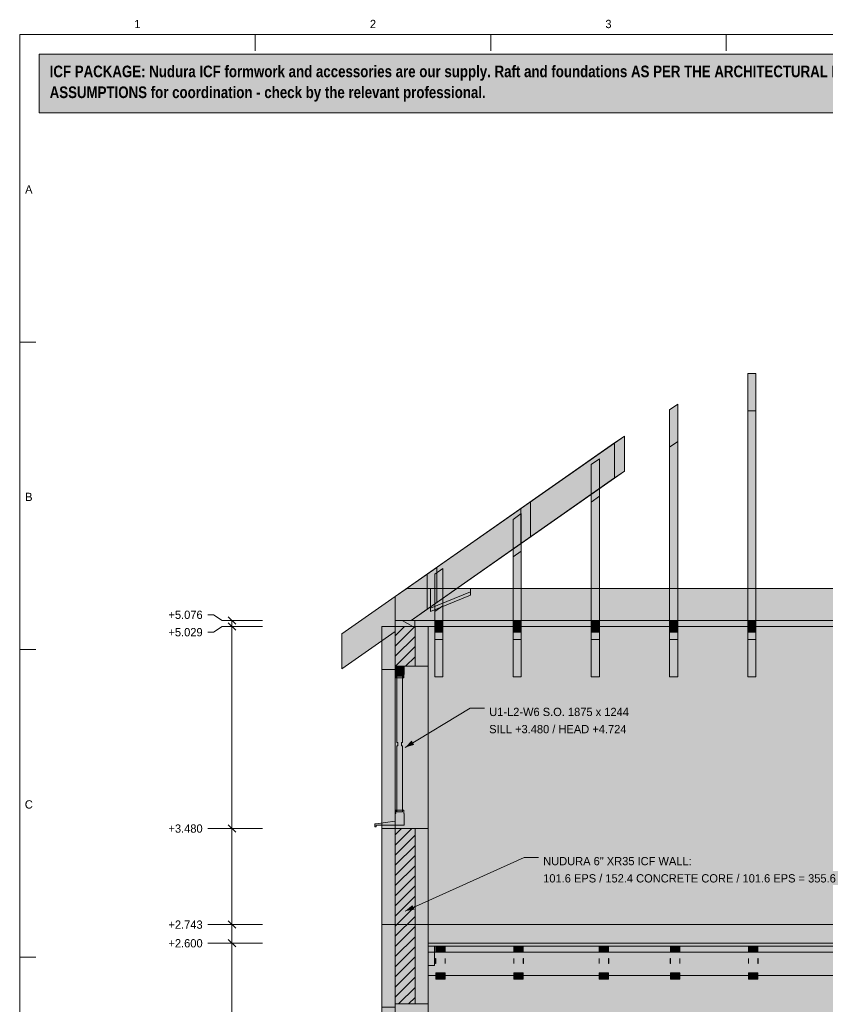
# Model space of a CAD drawing. Header units: millimetres. Extents: x 17 to 413, y 4 to 292.
# Tile 3 of 9: x 20 to 144, y 141 to 292. Entities that reach past the tile are written whole.
import ezdxf
from ezdxf.enums import TextEntityAlignment as Align

# ---------------------------------------------------------------- set-up
doc = ezdxf.new("R2010")
doc.units = ezdxf.units.MM
for name, color, linetype in [('FILL-C_BDBDBF', 7, 'Continuous'), ('FILL-C_CCB294', 7, 'Continuous'), ('FILL-EPS', 7, 'Continuous'), ('FILL-INK', 7, 'Continuous'), ('FILL-STEEL_GREY', 7, 'Continuous'), ('FILL-TIMBER', 7, 'Continuous'), ('FILL-WHITE', 7, 'Continuous'), ('LINE-CORE', 7, 'Continuous'), ('LINE-INK', 7, 'Continuous'), ('LINE-RED', 7, 'Continuous'), ('LINE-STEEL_GREY', 7, 'Continuous'), ('LINE-TIMBER_DK', 7, 'Continuous'), ('TEXT-INK', 7, 'Continuous'), ('TEXT-STEEL_GREY', 7, 'Continuous')]:
    doc.layers.add(name, color=color, linetype=linetype)
doc.styles.add('OpenSansCondensed-Bold', font='OpenSansCondensed-Bold.ttf')

msp = doc.modelspace()

# ---------------------------------------------------------------- hatches: boundary and pattern name
at = {"layer": 'FILL-C_BDBDBF', "true_color": 0xbdbdbf}
h = msp.add_hatch(color=9, dxfattribs=at)
h.dxf.hatch_style = 1
h.paths.add_polyline_path([(80.64, 193.12), (80.12, 193.12), (77.59, 193.12), (77.59, 199.2), (80.64, 199.2)])
h = msp.add_hatch(color=9, dxfattribs=at)
h.dxf.hatch_style = 1
h.paths.add_polyline_path([(80.64, 168.22), (80.64, 141.3), (80.12, 141.3), (77.59, 141.3), (77.59, 168.22), (80.09, 168.22)])
at = {"layer": 'FILL-C_CCB294', "true_color": 0xccb294}
h = msp.add_hatch(color=253, dxfattribs=at)
h.dxf.hatch_style = 1
h.paths.add_polyline_path([(77.59, 199.2), (77.59, 199.45), (77.59, 200.14), (79.8, 200.14), (80.59, 200.14), (80.59, 199.89), (80.59, 199.2), (78.39, 199.2)])
h = msp.add_hatch(color=253, dxfattribs=at)
h.dxf.hatch_style = 1
h.paths.add_polyline_path([(77.59, 199.2), (77.59, 199.45), (77.59, 200.14), (79.8, 200.14), (80.59, 200.14), (80.59, 199.89), (80.59, 199.2), (78.39, 199.2)])
at = {"layer": 'FILL-EPS', "true_color": 0xccffff}
h = msp.add_hatch(color=7, dxfattribs=at)
h.dxf.hatch_style = 1
h.paths.add_polyline_path([(75.56, 193.57), (75.56, 199.2), (77.59, 199.2), (77.59, 193.12), (77.57, 193.12), (77.57, 192.86), (77.57, 192.62), (76.57, 192.62), (75.56, 192.62)])
h = msp.add_hatch(color=7, dxfattribs=at)
h.dxf.hatch_style = 1
h.paths.add_polyline_path([(80.64, 193.12), (80.64, 199.2), (80.91, 199.2), (82.67, 199.2), (82.67, 197.5), (82.67, 197.16), (82.67, 196.75), (82.67, 196.25), (82.67, 195.23), (82.67, 193.12)])
h = msp.add_hatch(color=7, dxfattribs=at)
h.dxf.hatch_style = 1
h.paths.add_polyline_path([(77.57, 141.3), (77.57, 141.05), (77.57, 140.8), (76.57, 140.8), (75.56, 140.8), (75.56, 142.64), (75.56, 153.48), (75.56, 157.63), (75.56, 168.22), (76.57, 168.22), (77.57, 168.22), (77.59, 168.22), (77.59, 141.3)])
h = msp.add_hatch(color=7, dxfattribs=at)
h.dxf.hatch_style = 1
h.paths.add_polyline_path([(82.67, 149.36), (82.67, 148.58), (82.67, 147.57), (82.67, 145.53), (82.67, 141.3), (80.64, 141.3), (80.64, 168.22), (82.67, 168.22), (82.67, 166.03), (82.67, 153.48), (82.67, 150.06)])
at = {"layer": 'FILL-INK', "true_color": 0x1a1a1f}
h = msp.add_hatch(color=250, dxfattribs=at)
h.dxf.hatch_style = 1
h.paths.add_polyline_path([(79.12, 180.66), (80.12, 181.71), (80.51, 181.06)])
h = msp.add_hatch(color=250, dxfattribs=at)
h.dxf.hatch_style = 1
h.paths.add_polyline_path([(79.12, 155.56), (80.24, 156.48), (80.55, 155.78)])
at = {"layer": 'FILL-INK', "true_color": 0x1a1a1a}
h = msp.add_hatch(color=250, dxfattribs=at)
h.dxf.hatch_style = 1
h.paths.add_polyline_path([(83.81, 147.53), (83.8, 147.53), (83.79, 147.53), (83.79, 147.85), (83.79, 148.26), (83.8, 148.26), (83.81, 148.26), (83.81, 147.85)])
h = msp.add_hatch(color=250, dxfattribs=at)
h.dxf.hatch_style = 1
h.paths.add_polyline_path([(85.28, 147.53), (85.27, 147.53), (85.25, 147.53), (85.25, 147.85), (85.25, 148.26), (85.27, 148.26), (85.28, 148.26), (85.28, 147.85)])
h = msp.add_hatch(color=250, dxfattribs=at)
h.dxf.hatch_style = 1
h.paths.add_polyline_path([(95.81, 147.53), (95.8, 147.53), (95.79, 147.53), (95.79, 147.85), (95.79, 148.26), (95.8, 148.26), (95.81, 148.26), (95.81, 147.85)])
h = msp.add_hatch(color=250, dxfattribs=at)
h.dxf.hatch_style = 1
h.paths.add_polyline_path([(97.28, 147.85), (97.28, 147.53), (97.27, 147.53), (97.25, 147.53), (97.25, 147.85), (97.25, 148.26), (97.27, 148.26), (97.28, 148.26)])
h = msp.add_hatch(color=250, dxfattribs=at)
h.dxf.hatch_style = 1
h.paths.add_polyline_path([(108.89, 147.53), (108.88, 147.53), (108.87, 147.53), (108.87, 147.85), (108.87, 148.26), (108.88, 148.26), (108.89, 148.26), (108.89, 147.85)])
h = msp.add_hatch(color=250, dxfattribs=at)
h.dxf.hatch_style = 1
h.paths.add_polyline_path([(110.36, 147.53), (110.34, 147.53), (110.33, 147.53), (110.33, 147.85), (110.33, 148.26), (110.35, 148.26), (110.36, 148.26), (110.36, 147.85)])
h = msp.add_hatch(color=250, dxfattribs=at)
h.dxf.hatch_style = 1
h.paths.add_polyline_path([(119.81, 147.53), (119.8, 147.53), (119.79, 147.53), (119.79, 147.85), (119.79, 148.26), (119.8, 148.26), (119.81, 148.26), (119.81, 147.85)])
h = msp.add_hatch(color=250, dxfattribs=at)
h.dxf.hatch_style = 1
h.paths.add_polyline_path([(121.28, 147.53), (121.27, 147.53), (121.25, 147.53), (121.25, 147.85), (121.25, 148.26), (121.27, 148.26), (121.28, 148.26), (121.28, 147.85)])
h = msp.add_hatch(color=250, dxfattribs=at)
h.dxf.hatch_style = 1
h.paths.add_polyline_path([(131.81, 147.53), (131.8, 147.53), (131.79, 147.53), (131.79, 147.85), (131.79, 148.26), (131.8, 148.26), (131.81, 148.26), (131.81, 147.85)])
h = msp.add_hatch(color=250, dxfattribs=at)
h.dxf.hatch_style = 1
h.paths.add_polyline_path([(133.28, 147.53), (133.27, 147.53), (133.25, 147.53), (133.25, 147.85), (133.25, 148.26), (133.27, 148.26), (133.28, 148.26), (133.28, 147.85)])
at = {"layer": 'FILL-STEEL_GREY', "true_color": 0x737378}
h = msp.add_hatch(color=8, dxfattribs=at)
h.dxf.hatch_style = 1
h.paths.add_polyline_path([(82.67, 150.6), (82.67, 150.62), (85.2, 150.62), (130.67, 150.62), (133.2, 150.62), (178.67, 150.62), (181.2, 150.62), (226.67, 150.62), (226.85, 150.62), (229.93, 150.62), (229.93, 150.2), (229.93, 150.18), (229.76, 150.18), (226.67, 150.18), (224.15, 150.18), (178.67, 150.18), (176.15, 150.18), (130.67, 150.18), (128.15, 150.18), (82.67, 150.18)])
at = {"layer": 'FILL-TIMBER', "true_color": 0xedd6a8}
h = msp.add_hatch(color=41, dxfattribs=at)
h.dxf.hatch_style = 1
h.paths.add_polyline_path([(132.93, 238.02), (132.93, 232.85), (132.93, 232.28), (131.77, 232.28), (131.67, 232.28), (131.67, 232.42), (131.67, 232.72), (131.67, 238.02), (132.81, 238.02)])
h = msp.add_hatch(color=41, dxfattribs=at)
h.dxf.hatch_style = 1
h.paths.add_polyline_path([(78.74, 191.58), (78.66, 191.58), (78.58, 191.58), (78.3, 191.58), (78.02, 191.58), (77.94, 191.58), (77.86, 191.58), (77.86, 191.32), (77.68, 191.32), (77.68, 191.57), (77.68, 191.82), (77.6, 191.82), (77.6, 192.42), (77.6, 193.02), (78.3, 193.02), (79, 193.02), (79, 192.42), (79, 191.82), (78.92, 191.82), (78.92, 191.57), (78.92, 191.32), (78.74, 191.32)])
h = msp.add_hatch(color=41, dxfattribs=at)
h.dxf.hatch_style = 1
h.paths.add_polyline_path([(77.86, 180.55), (77.86, 180.92), (77.94, 180.92), (78.02, 180.92), (78.02, 181.14), (78.02, 181.17), (78.02, 181.42), (77.94, 181.42), (77.86, 181.42), (77.86, 191.32), (78.02, 191.32), (78.3, 191.32), (78.58, 191.32), (78.74, 191.32), (78.74, 181.79), (78.74, 181.42), (78.66, 181.42), (78.58, 181.42), (78.58, 181.2), (78.58, 181.17), (78.58, 180.92), (78.66, 180.92), (78.74, 180.92), (78.74, 171.02), (78.58, 171.02), (78.3, 171.02), (78.02, 171.02), (77.86, 171.02)])
h = msp.add_hatch(color=41, dxfattribs=at)
h.dxf.hatch_style = 1
h.paths.add_polyline_path([(74.6, 168.48), (74.5, 168.48), (74.5, 168.72), (74.5, 168.96), (74.56, 168.96), (74.62, 168.96), (76.11, 169.14), (77.6, 169.32), (77.6, 169.92), (77.6, 170.52), (77.68, 170.52), (77.68, 170.77), (77.68, 171.02), (77.86, 171.02), (77.86, 170.76), (77.93, 170.76), (78.02, 170.76), (78.3, 170.76), (78.58, 170.76), (78.65, 170.76), (78.74, 170.76), (78.74, 171.02), (78.92, 171.02), (78.92, 170.77), (78.92, 170.52), (79, 170.52), (79, 169.92), (79, 169.32), (79, 169.02), (79, 168.72), (76.85, 168.72), (74.7, 168.72), (74.7, 168.6), (74.7, 168.48)])
h = msp.add_hatch(color=41, dxfattribs=at)
h.dxf.hatch_style = 1
h.paths.add_polyline_path([(83.61, 150.18), (83.61, 149.45), (83.61, 147.18), (82.9, 147.18), (82.67, 147.18), (82.67, 147.91), (82.67, 150.18), (83.38, 150.18)])
h = msp.add_hatch(color=41, dxfattribs=at)
h.dxf.hatch_style = 1
h.paths.add_polyline_path([(85.25, 150.18), (85.25, 149.85), (85.25, 149.24), (84.32, 149.24), (83.81, 149.24), (83.81, 149.57), (83.81, 150.18), (84.75, 150.18)])
h = msp.add_hatch(color=41, dxfattribs=at)
h.dxf.hatch_style = 1
h.paths.add_polyline_path([(97.25, 150.18), (97.25, 149.85), (97.25, 149.24), (96.32, 149.24), (95.81, 149.24), (95.81, 149.57), (95.81, 150.18), (96.75, 150.18)])
h = msp.add_hatch(color=41, dxfattribs=at)
h.dxf.hatch_style = 1
h.paths.add_polyline_path([(110.33, 150.18), (110.33, 149.85), (110.33, 149.24), (109.4, 149.24), (108.89, 149.24), (108.89, 149.57), (108.89, 150.18), (109.83, 150.18)])
h = msp.add_hatch(color=41, dxfattribs=at)
h.dxf.hatch_style = 1
h.paths.add_polyline_path([(121.25, 150.18), (121.25, 149.85), (121.25, 149.24), (120.32, 149.24), (119.81, 149.24), (119.81, 149.57), (119.81, 150.18), (120.75, 150.18)])
h = msp.add_hatch(color=41, dxfattribs=at)
h.dxf.hatch_style = 1
h.paths.add_polyline_path([(133.25, 150.18), (133.25, 149.85), (133.25, 149.24), (132.32, 149.24), (131.81, 149.24), (131.81, 149.57), (131.81, 150.18), (132.75, 150.18)])
h = msp.add_hatch(color=41, dxfattribs=at)
h.dxf.hatch_style = 1
h.paths.add_polyline_path([(84.76, 146.06), (85.25, 146.06), (85.25, 145.74), (85.25, 145.12), (84.31, 145.12), (83.81, 145.12), (83.81, 145.44), (83.81, 146.06)])
h = msp.add_hatch(color=41, dxfattribs=at)
h.dxf.hatch_style = 1
h.paths.add_polyline_path([(97.25, 146.06), (97.25, 145.74), (97.25, 145.12), (96.31, 145.12), (95.81, 145.12), (95.81, 145.44), (95.81, 146.06), (96.76, 146.06)])
h = msp.add_hatch(color=41, dxfattribs=at)
h.dxf.hatch_style = 1
h.paths.add_polyline_path([(110.33, 146.06), (110.33, 145.74), (110.33, 145.12), (109.39, 145.12), (108.89, 145.12), (108.89, 145.44), (108.89, 146.06), (109.84, 146.06)])
h = msp.add_hatch(color=41, dxfattribs=at)
h.dxf.hatch_style = 1
h.paths.add_polyline_path([(121.25, 146.06), (121.25, 145.74), (121.25, 145.12), (120.31, 145.12), (119.81, 145.12), (119.81, 145.44), (119.81, 146.06), (120.76, 146.06)])
h = msp.add_hatch(color=41, dxfattribs=at)
h.dxf.hatch_style = 1
h.paths.add_polyline_path([(133.25, 146.06), (133.25, 145.74), (133.25, 145.12), (132.31, 145.12), (131.81, 145.12), (131.81, 145.44), (131.81, 146.06), (132.76, 146.06)])
at = {"layer": 'FILL-WHITE', "true_color": 0xfff5f0}
h = msp.add_hatch(color=7, dxfattribs=at)
h.dxf.hatch_style = 1
h.paths.add_polyline_path([(23, 278), (307, 278), (307, 287), (23, 287)])
at = {"layer": 'FILL-WHITE', "true_color": 0xffffff}
h = msp.add_hatch(color=7, dxfattribs=at)
h.dxf.hatch_style = 1
h.paths.add_polyline_path([(131.67, 204.08), (131.67, 238.02), (132.81, 238.02), (132.93, 238.02), (132.93, 204.08), (132.93, 197.23), (131.67, 197.23)])
h = msp.add_hatch(color=7, dxfattribs=at)
h.dxf.hatch_style = 1
h.paths.add_polyline_path([(119.67, 232.44), (120.93, 233.33), (120.93, 204.08), (120.93, 197.23), (119.67, 197.23)])
h = msp.add_hatch(color=7, dxfattribs=at)
h.dxf.hatch_style = 1
h.paths.add_polyline_path([(120.93, 233.33), (120.93, 227.58), (119.67, 226.7), (119.67, 232.44)])
h = msp.add_hatch(color=7, dxfattribs=at)
h.dxf.hatch_style = 1
h.paths.add_polyline_path([(131.77, 232.28), (132.93, 232.28), (132.93, 200.14), (131.67, 200.14), (131.67, 232.28)])
h = msp.add_hatch(color=7, dxfattribs=at)
h.dxf.hatch_style = 1
h.paths.add_polyline_path([(77.59, 203.8), (112.75, 228.41), (112.75, 223.04), (80.04, 200.14), (77.59, 200.14), (77.59, 198.43), (69.42, 192.71), (69.42, 198.08)])
h = msp.add_hatch(color=7, dxfattribs=at)
h.dxf.hatch_style = 1
h.paths.add_polyline_path([(111.24, 221.99), (111.24, 227.36), (112.75, 228.41), (112.75, 223.04), (111.24, 221.99)])
h = msp.add_hatch(color=7, dxfattribs=at)
h.dxf.hatch_style = 1
h.paths.add_polyline_path([(69.42, 198.08), (77.59, 203.8), (111.24, 227.36), (111.24, 221.99), (80.04, 200.14), (77.59, 200.14), (77.59, 198.43), (69.42, 192.71)])
h = msp.add_hatch(color=7, dxfattribs=at)
h.dxf.hatch_style = 1
h.paths.add_polyline_path([(120.93, 227.58), (120.93, 200.14), (119.67, 200.14), (119.67, 226.7)])
h = msp.add_hatch(color=7, dxfattribs=at)
h.dxf.hatch_style = 1
h.paths.add_polyline_path([(107.67, 224.04), (108.93, 224.92), (108.93, 204.08), (108.93, 197.23), (107.67, 197.23)])
h = msp.add_hatch(color=7, dxfattribs=at)
h.dxf.hatch_style = 1
h.paths.add_polyline_path([(108.93, 224.92), (108.93, 219.18), (107.67, 218.3), (107.67, 224.04)])
h = msp.add_hatch(color=7, dxfattribs=at)
h.dxf.hatch_style = 1
h.paths.add_polyline_path([(107.67, 218.3), (108.93, 219.18), (108.93, 200.14), (107.67, 200.14), (107.67, 218.3)])
h = msp.add_hatch(color=7, dxfattribs=at)
h.dxf.hatch_style = 1
h.paths.add_polyline_path([(69.42, 198.08), (77.59, 203.8), (98.37, 218.35), (98.37, 212.97), (80.04, 200.14), (77.59, 200.14), (77.59, 198.43), (69.42, 192.71)])
h = msp.add_hatch(color=7, dxfattribs=at)
h.dxf.hatch_style = 1
h.paths.add_polyline_path([(96.86, 217.29), (98.37, 218.35), (98.37, 212.97), (96.86, 211.92)])
h = msp.add_hatch(color=7, dxfattribs=at)
h.dxf.hatch_style = 1
h.paths.add_polyline_path([(69.42, 198.08), (77.59, 203.8), (96.86, 217.29), (96.86, 211.92), (80.04, 200.14), (77.59, 200.14), (77.59, 198.43), (69.42, 192.71)])
h = msp.add_hatch(color=7, dxfattribs=at)
h.dxf.hatch_style = 1
h.paths.add_polyline_path([(95.67, 215.64), (96.93, 216.52), (96.93, 204.08), (96.93, 197.23), (95.67, 197.23)])
h = msp.add_hatch(color=7, dxfattribs=at)
h.dxf.hatch_style = 1
h.paths.add_polyline_path([(96.93, 216.52), (96.93, 210.78), (95.67, 209.9), (95.67, 215.64)])
h = msp.add_hatch(color=7, dxfattribs=at)
h.dxf.hatch_style = 1
h.paths.add_polyline_path([(95.67, 209.9), (96.93, 210.78), (96.93, 200.14), (95.67, 200.14), (95.67, 209.9)])
h = msp.add_hatch(color=7, dxfattribs=at)
h.dxf.hatch_style = 1
h.paths.add_polyline_path([(69.42, 198.08), (69.42, 198.08), (77.59, 203.8), (77.59, 203.8), (83.98, 208.28), (83.98, 202.9), (80.04, 200.14), (77.59, 200.14), (77.59, 198.43), (69.42, 192.71)])
h = msp.add_hatch(color=7, dxfattribs=at)
h.dxf.hatch_style = 1
h.paths.add_polyline_path([(69.42, 198.08), (77.59, 203.8), (77.59, 203.8), (77.59, 203.8), (77.62, 203.82), (77.62, 203.82), (82.48, 207.22), (82.48, 201.85), (80.04, 200.14), (77.59, 200.14), (77.59, 198.43), (69.42, 192.71)])
h = msp.add_hatch(color=7, dxfattribs=at)
h.dxf.hatch_style = 1
h.paths.add_polyline_path([(82.48, 207.22), (83.98, 208.28), (83.98, 202.9), (82.48, 201.85)])
h = msp.add_hatch(color=7, dxfattribs=at)
h.dxf.hatch_style = 1
h.paths.add_polyline_path([(83.67, 207.24), (84.93, 208.12), (84.93, 197.23), (83.67, 197.23), (83.67, 204.08)])
h = msp.add_hatch(color=7, dxfattribs=at)
h.dxf.hatch_style = 1
h.paths.add_polyline_path([(84.93, 208.12), (84.93, 202.38), (83.67, 201.49), (83.67, 207.24)])
h = msp.add_hatch(color=7, dxfattribs=at)
h.dxf.hatch_style = 1
h.paths.add_polyline_path([(77.59, 203.8), (79.36, 205.04), (83.01, 205.04), (83.01, 201.5), (89.14, 204.03), (89.14, 205.04), (223.46, 205.04), (223.46, 204.03), (229.6, 201.5), (229.6, 205.04), (233.24, 205.04), (235.01, 203.8), (235.01, 200.14), (229.6, 200.14), (223.46, 200.14), (89.14, 200.14), (83.01, 200.14), (77.59, 200.14)])
h = msp.add_hatch(color=7, dxfattribs=at)
h.dxf.hatch_style = 1
h.paths.add_polyline_path([(79.36, 205.04), (83.01, 205.04), (83.01, 202.01), (89.14, 204.54), (89.14, 205.04), (223.46, 205.04), (223.46, 204.54), (229.6, 202.01), (229.6, 205.04), (233.24, 205.04), (235.01, 203.8), (235.01, 200.14), (229.6, 200.14), (223.46, 200.14), (83.01, 200.14), (77.59, 200.14), (77.59, 203.8)])
h = msp.add_hatch(color=7, dxfattribs=at)
h.dxf.hatch_style = 1
h.paths.add_polyline_path([(77.59, 203.8), (79.36, 205.04), (233.24, 205.04), (235.01, 203.8), (235.01, 200.14), (77.59, 200.14)])
h = msp.add_hatch(color=7, dxfattribs=at)
h.dxf.hatch_style = 1
h.paths.add_polyline_path([(79.36, 205.04), (233.24, 205.04), (235.01, 203.8), (235.01, 200.14), (77.59, 200.14), (77.59, 203.8)])
h = msp.add_hatch(color=7, dxfattribs=at)
h.dxf.hatch_style = 1
h.paths.add_polyline_path([(77.59, 203.8), (79.36, 205.04), (233.24, 205.04), (235.01, 203.8), (235.01, 200.14), (77.59, 200.14)])
h = msp.add_hatch(color=7, dxfattribs=at)
h.dxf.hatch_style = 1
h.paths.add_polyline_path([(79.36, 205.04), (233.24, 205.04), (235.01, 203.8), (235.01, 200.14), (77.59, 200.14), (77.59, 203.8)])
h = msp.add_hatch(color=7, dxfattribs=at)
h.dxf.hatch_style = 1
h.paths.add_polyline_path([(83.01, 202.01), (89.14, 204.54), (89.14, 204.03), (83.01, 201.5), (83.01, 202.01)])
h = msp.add_hatch(color=7, dxfattribs=at)
h.dxf.hatch_style = 1
h.paths.add_polyline_path([(84.93, 202.38), (84.93, 200.14), (83.67, 200.14), (83.67, 201.49)])
h = msp.add_hatch(color=7, dxfattribs=at)
h.dxf.hatch_style = 1
h.paths.add_polyline_path([(77.59, 200.14), (80.59, 200.14), (232.01, 200.14), (235.01, 200.14), (235.01, 199.2), (232.01, 199.2), (80.59, 199.2), (77.59, 199.2)])
h = msp.add_hatch(color=7, dxfattribs=at)
h.dxf.hatch_style = 1
h.paths.add_polyline_path([(80.59, 200.14), (232.01, 200.14), (232.01, 199.2), (80.59, 199.2)])
h = msp.add_hatch(color=7, dxfattribs=at)
h.dxf.hatch_style = 1
h.paths.add_polyline_path([(83.67, 200.14), (84.93, 200.14), (84.93, 198.34), (83.67, 198.34)])
h = msp.add_hatch(color=7, dxfattribs=at)
h.dxf.hatch_style = 1
h.paths.add_polyline_path([(96.93, 200.14), (96.93, 198.34), (95.67, 198.34), (95.67, 200.14)])
h = msp.add_hatch(color=7, dxfattribs=at)
h.dxf.hatch_style = 1
h.paths.add_polyline_path([(108.93, 200.14), (108.93, 198.34), (107.67, 198.34), (107.67, 200.14)])
h = msp.add_hatch(color=7, dxfattribs=at)
h.dxf.hatch_style = 1
h.paths.add_polyline_path([(120.93, 200.14), (120.93, 198.34), (119.67, 198.34), (119.67, 200.14)])
h = msp.add_hatch(color=7, dxfattribs=at)
h.dxf.hatch_style = 1
h.paths.add_polyline_path([(132.93, 200.14), (132.93, 198.34), (131.67, 198.34), (131.67, 200.14)])
h = msp.add_hatch(color=7, dxfattribs=at)
h.dxf.hatch_style = 1
h.paths.add_polyline_path([(75.56, 199.2), (82.68, 199.2), (82.68, 153.48), (75.56, 153.48)])
h = msp.add_hatch(color=7, dxfattribs=at)
h.dxf.hatch_style = 1
h.paths.add_polyline_path([(82.67, 199.2), (82.68, 199.2), (82.68, 153.48), (82.68, 153.48), (82.68, 153.45), (82.68, 153.45), (82.67, 153.48), (75.56, 153.48), (75.56, 199.2)])
h = msp.add_hatch(color=7, dxfattribs=at)
h.dxf.hatch_style = 1
h.paths.add_polyline_path([(75.56, 199.2), (82.67, 199.2), (82.67, 153.48), (75.56, 153.48)])
h = msp.add_hatch(color=7, dxfattribs=at)
h.dxf.hatch_style = 1
h.paths.add_polyline_path([(82.68, 153.48), (82.68, 199.2), (229.93, 199.2), (229.93, 153.48), (82.68, 153.48)])
h = msp.add_hatch(color=7, dxfattribs=at)
h.dxf.hatch_style = 1
h.paths.add_polyline_path([(229.93, 199.2), (229.93, 153.48), (82.68, 153.48), (82.68, 199.2)])
h = msp.add_hatch(color=7, dxfattribs=at)
h.dxf.hatch_style = 1
h.paths.add_polyline_path([(84.93, 198.34), (84.93, 191.48), (83.67, 191.48), (83.67, 198.34)])
h = msp.add_hatch(color=7, dxfattribs=at)
h.dxf.hatch_style = 1
h.paths.add_polyline_path([(95.67, 198.34), (96.93, 198.34), (96.93, 191.48), (95.67, 191.48), (95.67, 198.34)])
h = msp.add_hatch(color=7, dxfattribs=at)
h.dxf.hatch_style = 1
h.paths.add_polyline_path([(108.93, 198.34), (108.93, 191.48), (107.67, 191.48), (107.67, 198.34)])
h = msp.add_hatch(color=7, dxfattribs=at)
h.dxf.hatch_style = 1
h.paths.add_polyline_path([(120.93, 198.34), (120.93, 191.48), (119.67, 191.48), (119.67, 198.34)])
h = msp.add_hatch(color=7, dxfattribs=at)
h.dxf.hatch_style = 1
h.paths.add_polyline_path([(132.93, 198.34), (132.93, 191.48), (131.67, 191.48), (131.67, 198.34)])
h = msp.add_hatch(color=7, dxfattribs=at)
h.dxf.hatch_style = 1
h.paths.add_polyline_path([(83.67, 197.23), (84.93, 197.23), (84.93, 191.48), (83.67, 191.48)])
h = msp.add_hatch(color=7, dxfattribs=at)
h.dxf.hatch_style = 1
h.paths.add_polyline_path([(95.67, 197.23), (96.93, 197.23), (96.93, 191.48), (95.67, 191.48)])
h = msp.add_hatch(color=7, dxfattribs=at)
h.dxf.hatch_style = 1
h.paths.add_polyline_path([(107.67, 191.48), (107.67, 197.23), (108.93, 197.23), (108.93, 191.48), (107.67, 191.48)])
h = msp.add_hatch(color=7, dxfattribs=at)
h.dxf.hatch_style = 1
h.paths.add_polyline_path([(119.67, 197.23), (120.93, 197.23), (120.93, 191.48), (119.67, 191.48)])
h = msp.add_hatch(color=7, dxfattribs=at)
h.dxf.hatch_style = 1
h.paths.add_polyline_path([(131.67, 197.23), (132.93, 197.23), (132.93, 191.48), (131.67, 191.48)])
h = msp.add_hatch(color=7, dxfattribs=at)
h.dxf.hatch_style = 1
h.paths.add_polyline_path([(77.57, 192.62), (77.57, 168.22), (75.56, 168.22), (75.56, 192.62)])
h = msp.add_hatch(color=7, dxfattribs=at)
h.dxf.hatch_style = 1
h.paths.add_polyline_path([(82.67, 193.12), (82.67, 168.22), (77.57, 168.22), (77.57, 193.12)])
h = msp.add_hatch(color=7, dxfattribs=at)
h.dxf.hatch_style = 1
h.paths.add_polyline_path([(75.56, 153.48), (82.68, 153.48), (82.68, 98.62), (75.56, 98.62)])
h = msp.add_hatch(color=7, dxfattribs=at)
h.dxf.hatch_style = 1
h.paths.add_polyline_path([(75.56, 153.48), (82.67, 153.48), (82.68, 153.48), (82.68, 98.62), (82.68, 98.62), (82.68, 98.59), (82.68, 98.59), (82.67, 98.62), (75.56, 98.62)])
h = msp.add_hatch(color=7, dxfattribs=at)
h.dxf.hatch_style = 1
h.paths.add_polyline_path([(75.56, 98.62), (75.56, 153.48), (82.67, 153.48), (82.67, 98.62)])
h = msp.add_hatch(color=7, dxfattribs=at)
h.dxf.hatch_style = 1
h.paths.add_polyline_path([(82.68, 98.62), (82.68, 153.48), (229.93, 153.48), (229.93, 98.62)])
h = msp.add_hatch(color=7, dxfattribs=at)
h.dxf.hatch_style = 1
h.paths.add_polyline_path([(229.93, 153.48), (229.93, 98.62), (82.68, 98.62), (82.68, 153.48)])
h = msp.add_hatch(color=7, dxfattribs=at)
h.dxf.hatch_style = 1
h.paths.add_polyline_path([(82.67, 150.18), (82.67, 150.62), (130.67, 150.62), (178.67, 150.62), (226.67, 150.62), (229.93, 150.62), (229.93, 150.18), (226.67, 150.18), (178.67, 150.18), (130.67, 150.18), (82.67, 150.18)])
h = msp.add_hatch(color=7, dxfattribs=at)
h.dxf.hatch_style = 1
h.paths.add_polyline_path([(106.67, 150.62), (154.67, 150.62), (202.67, 150.62), (226.67, 150.62), (229.93, 150.62), (229.93, 150.18), (202.67, 150.18), (154.67, 150.18), (106.67, 150.18), (82.67, 150.18), (82.67, 150.62)])
h = msp.add_hatch(color=7, dxfattribs=at)
h.dxf.hatch_style = 1
h.paths.add_polyline_path([(106.67, 150.62), (130.67, 150.62), (178.67, 150.62), (202.67, 150.62), (226.67, 150.62), (229.93, 150.62), (229.93, 150.18), (226.67, 150.18), (178.67, 150.18), (130.67, 150.18), (106.67, 150.18), (82.67, 150.18), (82.67, 150.62)])
h = msp.add_hatch(color=7, dxfattribs=at)
h.dxf.hatch_style = 1
h.paths.add_polyline_path([(82.67, 147.18), (82.67, 149.24), (82.67, 150.18), (83.61, 150.18), (83.61, 149.24), (228.99, 149.24), (228.99, 150.18), (229.93, 150.18), (229.93, 145.68), (82.67, 145.68)])
h = msp.add_hatch(color=7, dxfattribs=at)
h.dxf.hatch_style = 1
h.paths.add_polyline_path([(83.81, 150.18), (85.25, 150.18), (85.25, 149.24), (83.81, 149.24)])
h = msp.add_hatch(color=7, dxfattribs=at)
h.dxf.hatch_style = 1
h.paths.add_polyline_path([(95.81, 150.18), (97.25, 150.18), (97.25, 149.24), (95.81, 149.24)])
h = msp.add_hatch(color=7, dxfattribs=at)
h.dxf.hatch_style = 1
h.paths.add_polyline_path([(108.89, 150.18), (110.33, 150.18), (110.33, 149.24), (108.89, 149.24)])
h = msp.add_hatch(color=7, dxfattribs=at)
h.dxf.hatch_style = 1
h.paths.add_polyline_path([(119.81, 150.18), (121.25, 150.18), (121.25, 149.24), (119.81, 149.24)])
h = msp.add_hatch(color=7, dxfattribs=at)
h.dxf.hatch_style = 1
h.paths.add_polyline_path([(131.81, 150.18), (133.25, 150.18), (133.25, 149.24), (131.81, 149.24)])
h = msp.add_hatch(color=7, dxfattribs=at)
h.dxf.hatch_style = 1
h.paths.add_polyline_path([(82.67, 149.24), (229.93, 149.24), (229.93, 145.68), (82.67, 145.68)])
h = msp.add_hatch(color=7, dxfattribs=at)
h.dxf.hatch_style = 1
h.paths.add_polyline_path([(83.81, 146.06), (85.25, 146.06), (85.25, 145.12), (83.81, 145.12)])
h = msp.add_hatch(color=7, dxfattribs=at)
h.dxf.hatch_style = 1
h.paths.add_polyline_path([(95.81, 146.06), (97.25, 146.06), (97.25, 145.12), (95.81, 145.12)])
h = msp.add_hatch(color=7, dxfattribs=at)
h.dxf.hatch_style = 1
h.paths.add_polyline_path([(108.89, 146.06), (110.33, 146.06), (110.33, 145.12), (108.89, 145.12)])
h = msp.add_hatch(color=7, dxfattribs=at)
h.dxf.hatch_style = 1
h.paths.add_polyline_path([(119.81, 146.06), (121.25, 146.06), (121.25, 145.12), (119.81, 145.12)])
h = msp.add_hatch(color=7, dxfattribs=at)
h.dxf.hatch_style = 1
h.paths.add_polyline_path([(131.81, 146.06), (133.25, 146.06), (133.25, 145.12), (131.81, 145.12)])
h = msp.add_hatch(color=7, dxfattribs=at)
h.dxf.hatch_style = 1
h.paths.add_polyline_path([(82.67, 141.3), (82.67, 113.36), (77.57, 113.36), (77.57, 141.3)])

# ---------------------------------------------------------------- linework, layer by layer
at = {"layer": 'LINE-CORE', "lineweight": 5}
for points in [[(131.67, 204.08), (131.67, 204.08), (131.67, 238.02), (132.81, 238.02), (132.81, 238.02), (132.93, 238.02), (132.93, 204.08), (132.93, 197.23), (131.67, 197.23)], [(119.67, 232.44), (119.67, 232.44), (119.67, 232.44), (119.67, 232.44), (120.93, 233.33), (120.93, 204.08), (120.93, 204.08), (120.93, 197.23), (119.67, 197.23)], [(120.93, 233.33), (120.93, 227.58), (120.93, 227.58), (119.67, 226.7), (119.67, 232.44), (119.67, 232.44)], [(131.77, 232.28), (132.93, 232.28), (132.93, 200.14), (131.67, 200.14), (131.67, 232.28)], [(77.59, 203.8), (112.75, 228.41), (112.75, 223.04), (80.04, 200.14), (77.59, 200.14), (77.59, 198.43), (69.42, 192.71), (69.42, 198.08)], [(111.24, 221.99), (111.24, 221.99), (111.24, 227.36), (112.75, 228.41), (112.75, 228.41), (112.75, 228.41), (112.75, 228.41), (112.75, 223.04), (111.24, 221.99), (111.24, 221.99)], [(69.42, 198.08), (77.59, 203.8), (111.24, 227.36), (111.24, 221.99), (80.04, 200.14), (77.59, 200.14), (77.59, 198.43), (69.42, 192.71)], [(120.93, 227.58), (120.93, 200.14), (119.67, 200.14), (119.67, 226.7)], [(107.67, 224.04), (107.67, 224.04), (108.93, 224.92), (108.93, 204.08), (108.93, 197.23), (107.67, 197.23)], [(108.93, 224.92), (108.93, 219.18), (107.67, 218.3), (107.67, 224.04)], [(107.67, 218.3), (107.67, 218.3), (108.93, 219.18), (108.93, 200.14), (108.93, 200.14), (108.93, 200.14), (108.93, 200.14), (107.67, 200.14), (107.67, 218.3), (107.67, 218.3)], [(69.42, 198.08), (69.42, 198.08), (77.59, 203.8), (77.59, 203.8), (98.37, 218.35), (98.37, 212.97), (80.04, 200.14), (80.04, 200.14), (80.04, 200.14), (80.04, 200.14), (77.59, 200.14), (77.59, 198.43), (77.59, 198.43), (77.59, 198.43), (69.42, 192.71), (69.42, 198.08)], [(96.86, 217.29), (98.37, 218.35), (98.37, 212.97), (96.86, 211.92)], [(69.42, 198.08), (77.59, 203.8), (96.86, 217.29), (96.86, 211.92), (80.04, 200.14), (77.59, 200.14), (77.59, 198.43), (69.42, 192.71)], [(95.67, 215.64), (96.93, 216.52), (96.93, 204.08), (96.93, 197.23), (95.67, 197.23), (95.67, 197.23), (95.67, 197.23), (95.67, 215.64)], [(96.93, 216.52), (96.93, 210.78), (95.67, 209.9), (95.67, 215.64), (95.67, 215.64)], [(95.67, 209.9), (95.67, 209.9), (96.93, 210.78), (96.93, 200.14), (95.67, 200.14), (95.67, 209.9), (95.67, 209.9)], [(69.42, 198.08), (69.42, 198.08), (77.59, 203.8), (77.59, 203.8), (83.98, 208.28), (83.98, 202.9), (80.04, 200.14), (77.59, 200.14), (77.59, 198.43), (69.42, 192.71)], [(69.42, 198.08), (77.59, 203.8), (77.59, 203.8), (77.59, 203.8), (77.62, 203.82), (77.62, 203.82), (82.48, 207.22), (82.48, 201.85), (80.04, 200.14), (77.59, 200.14), (77.59, 198.43), (69.42, 192.71)], [(82.48, 207.22), (83.98, 208.28), (83.98, 202.9), (82.48, 201.85)], [(83.67, 207.24), (84.93, 208.12), (84.93, 197.23), (83.67, 197.23), (83.67, 204.08)], [(84.93, 208.12), (84.93, 202.38), (83.67, 201.49), (83.67, 207.24)], [(77.59, 203.8), (79.36, 205.04), (83.01, 205.04), (83.01, 201.5), (89.14, 204.03), (89.14, 205.04), (223.46, 205.04), (223.46, 204.03), (229.6, 201.5), (229.6, 205.04), (233.24, 205.04), (235.01, 203.8), (235.01, 200.14), (229.6, 200.14), (223.46, 200.14), (89.14, 200.14), (83.01, 200.14), (77.59, 200.14)], [(79.36, 205.04), (83.01, 205.04), (83.01, 202.01), (89.14, 204.54), (89.14, 205.04), (223.46, 205.04), (223.46, 204.54), (229.6, 202.01), (229.6, 205.04), (233.24, 205.04), (235.01, 203.8), (235.01, 200.14), (229.6, 200.14), (223.46, 200.14), (83.01, 200.14), (77.59, 200.14), (77.59, 203.8)], [(77.59, 203.8), (79.36, 205.04), (233.24, 205.04), (235.01, 203.8), (235.01, 200.14), (77.59, 200.14)], [(79.36, 205.04), (233.24, 205.04), (235.01, 203.8), (235.01, 200.14), (77.59, 200.14), (77.59, 203.8)], [(77.59, 203.8), (79.36, 205.04), (233.24, 205.04), (235.01, 203.8), (235.01, 200.14), (77.59, 200.14)], [(79.36, 205.04), (233.24, 205.04), (235.01, 203.8), (235.01, 200.14), (77.59, 200.14), (77.59, 203.8)], [(83.01, 202.01), (83.01, 202.01), (89.14, 204.54), (89.14, 204.03), (89.14, 204.03), (89.14, 204.03), (89.14, 204.03), (83.01, 201.5), (83.01, 202.01), (83.01, 202.01)], [(84.93, 202.38), (84.93, 200.14), (83.67, 200.14), (83.67, 201.49)], [(77.59, 200.14), (80.59, 200.14), (80.59, 200.14), (232.01, 200.14), (232.01, 200.14), (235.01, 200.14), (235.01, 199.2), (232.01, 199.2), (232.01, 199.2), (80.59, 199.2), (80.59, 199.2), (77.59, 199.2), (77.59, 199.2)], [(80.59, 200.14), (232.01, 200.14), (232.01, 199.2), (80.59, 199.2), (80.59, 200.14)], [(83.67, 200.14), (84.93, 200.14), (84.93, 198.34), (84.93, 198.34), (83.67, 198.34), (83.67, 200.14)], [(96.93, 200.14), (96.93, 198.34), (95.67, 198.34), (95.67, 200.14)], [(108.93, 200.14), (108.93, 198.34), (107.67, 198.34), (107.67, 200.14)], [(120.93, 200.14), (120.93, 198.34), (119.67, 198.34), (119.67, 200.14)], [(132.93, 200.14), (132.93, 198.34), (131.67, 198.34), (131.67, 200.14)], [(75.56, 199.2), (82.68, 199.2), (82.68, 199.2), (82.68, 199.2), (82.68, 199.2), (82.68, 153.48), (75.56, 153.48), (75.56, 153.48)], [(82.67, 199.2), (82.68, 199.2), (82.68, 153.48), (82.68, 153.48), (82.68, 153.48), (82.68, 153.45), (82.68, 153.45), (82.68, 153.45), (82.68, 153.45), (82.67, 153.48), (75.56, 153.48), (75.56, 199.2)], [(75.56, 199.2), (82.67, 199.2), (82.67, 153.48), (75.56, 153.48), (75.56, 153.48), (75.56, 153.48)], [(82.68, 153.48), (82.68, 199.2), (229.93, 199.2), (229.93, 199.2), (229.93, 199.2), (229.93, 153.48), (82.68, 153.48), (82.68, 153.48), (82.68, 153.48)], [(229.93, 199.2), (229.93, 153.48), (82.68, 153.48), (82.68, 199.2)], [(84.93, 198.34), (84.93, 191.48), (83.67, 191.48), (83.67, 198.34)], [(95.67, 198.34), (96.93, 198.34), (96.93, 191.48), (95.67, 191.48), (95.67, 198.34), (95.67, 198.34)], [(108.93, 198.34), (108.93, 191.48), (107.67, 191.48), (107.67, 198.34)], [(120.93, 198.34), (120.93, 191.48), (119.67, 191.48), (119.67, 198.34)], [(132.93, 198.34), (132.93, 191.48), (131.67, 191.48), (131.67, 198.34)], [(83.67, 197.23), (84.93, 197.23), (84.93, 197.23), (84.93, 191.48), (83.67, 191.48), (83.67, 191.48)], [(95.67, 197.23), (96.93, 197.23), (96.93, 197.23), (96.93, 197.23), (96.93, 191.48), (95.67, 191.48)], [(107.67, 191.48), (107.67, 197.23), (108.93, 197.23), (108.93, 197.23), (108.93, 197.23), (108.93, 191.48), (107.67, 191.48), (107.67, 191.48)], [(119.67, 197.23), (120.93, 197.23), (120.93, 191.48), (119.67, 191.48)], [(131.67, 197.23), (132.93, 197.23), (132.93, 191.48), (131.67, 191.48)], [(77.57, 192.62), (77.57, 168.22), (75.56, 168.22), (75.56, 192.62)], [(82.67, 193.12), (82.67, 168.22), (77.57, 168.22), (77.57, 193.12)], [(75.56, 153.48), (82.68, 153.48), (82.68, 153.48), (82.68, 153.48), (82.68, 98.62), (75.56, 98.62)], [(75.56, 153.48), (82.67, 153.48), (82.67, 153.48), (82.68, 153.48), (82.68, 98.62), (82.68, 98.62), (82.68, 98.62), (82.68, 98.59), (82.68, 98.59), (82.67, 98.62), (75.56, 98.62), (75.56, 153.48)], [(75.56, 98.62), (75.56, 98.62), (75.56, 153.48), (82.67, 153.48), (82.67, 153.48), (82.67, 153.48), (82.67, 98.62), (75.56, 98.62)], [(82.68, 98.62), (82.68, 153.48), (229.93, 153.48), (229.93, 98.62), (82.68, 98.62)], [(229.93, 153.48), (229.93, 98.62), (229.93, 98.62), (82.68, 98.62), (82.68, 153.48)], [(82.67, 150.18), (82.67, 150.62), (130.67, 150.62), (130.67, 150.62), (178.67, 150.62), (178.67, 150.62), (226.67, 150.62), (226.67, 150.62), (229.93, 150.62), (229.93, 150.18), (226.67, 150.18), (226.67, 150.18), (178.67, 150.18), (178.67, 150.18), (130.67, 150.18), (130.67, 150.18), (82.67, 150.18), (82.67, 150.18), (82.67, 150.18)], [(106.67, 150.62), (154.67, 150.62), (202.67, 150.62), (226.67, 150.62), (229.93, 150.62), (229.93, 150.18), (202.67, 150.18), (154.67, 150.18), (106.67, 150.18), (82.67, 150.18), (82.67, 150.62)], [(106.67, 150.62), (130.67, 150.62), (178.67, 150.62), (202.67, 150.62), (226.67, 150.62), (229.93, 150.62), (229.93, 150.18), (226.67, 150.18), (178.67, 150.18), (130.67, 150.18), (106.67, 150.18), (82.67, 150.18), (82.67, 150.62)], [(82.67, 147.18), (82.67, 149.24), (82.67, 149.24), (82.67, 150.18), (83.61, 150.18), (83.61, 149.24), (228.99, 149.24), (228.99, 150.18), (229.93, 150.18), (229.93, 150.18), (229.93, 150.18), (229.93, 150.18), (229.93, 145.68), (229.93, 145.68), (229.93, 145.68), (229.93, 145.68), (82.67, 145.68), (82.67, 147.18)], [(83.81, 150.18), (85.25, 150.18), (85.25, 150.18), (85.25, 149.24), (83.81, 149.24), (83.81, 149.24)], [(95.81, 150.18), (97.25, 150.18), (97.25, 150.18), (97.25, 149.24), (95.81, 149.24), (95.81, 149.24)], [(108.89, 150.18), (110.33, 150.18), (110.33, 150.18), (110.33, 149.24), (108.89, 149.24), (108.89, 149.24)], [(119.81, 150.18), (121.25, 150.18), (121.25, 149.24), (119.81, 149.24)], [(131.81, 150.18), (133.25, 150.18), (133.25, 149.24), (131.81, 149.24)], [(82.67, 149.24), (229.93, 149.24), (229.93, 149.24), (229.93, 149.24), (229.93, 149.24), (229.93, 145.68), (82.67, 145.68), (82.67, 145.68)], [(83.81, 146.06), (85.25, 146.06), (85.25, 146.06), (85.25, 145.12), (83.81, 145.12), (83.81, 145.12)], [(95.81, 146.06), (97.25, 146.06), (97.25, 146.06), (97.25, 145.12), (95.81, 145.12), (95.81, 145.12)], [(108.89, 146.06), (110.33, 146.06), (110.33, 146.06), (110.33, 145.12), (108.89, 145.12), (108.89, 145.12)], [(119.81, 146.06), (121.25, 146.06), (121.25, 145.12), (119.81, 145.12)], [(131.81, 146.06), (133.25, 146.06), (133.25, 145.12), (131.81, 145.12)], [(82.67, 141.3), (82.67, 113.36), (82.67, 113.36), (77.57, 113.36), (77.57, 141.3)]]:
    msp.add_lwpolyline(points, close=True, dxfattribs=at)
at = {"layer": 'LINE-INK', "lineweight": 5}
for p, q in [((56.12, 290), (56.12, 287.5)), ((92.25, 290), (92.25, 287.5)), ((128.38, 290), (128.38, 287.5)), ((20, 242.83), (22.5, 242.83)), ((49.74, 201), (48.86, 201)), ((51.06, 200.14), (49.74, 201)), ((57.26, 200.14), (51.06, 200.14)), ((53.13, 199.57), (52, 200.7)), ((53.13, 198.63), (52, 199.76)), ((52.56, 89.48), (52.56, 200.14)), ((49.74, 198.34), (48.86, 198.34)), ((51.06, 199.2), (49.74, 198.34)), ((57.26, 199.2), (51.06, 199.2)), ((20, 195.67), (22.5, 195.67)), ((79.12, 180.66), (89.12, 186.66)), ((89.12, 186.66), (91.32, 186.66)), ((49.74, 168.22), (48.86, 168.22)), ((51.06, 168.22), (49.74, 168.22)), ((57.26, 168.22), (51.06, 168.22)), ((53.13, 167.65), (52, 168.78)), ((79.12, 155.56), (97.4, 163.78)), ((97.4, 163.78), (99.6, 163.78)), ((49.74, 153.48), (48.86, 153.48)), ((51.06, 153.48), (49.74, 153.48)), ((57.26, 153.48), (51.06, 153.48)), ((53.13, 152.91), (52, 154.04)), ((53.13, 150.05), (52, 151.18)), ((49.74, 150.62), (48.86, 150.62)), ((51.06, 150.62), (49.74, 150.62)), ((57.26, 150.62), (51.06, 150.62)), ((20, 148.5), (22.5, 148.5))]:
    msp.add_line(p, q, dxfattribs=at)
for points in [[(20, 7), (413, 7), (413, 290), (20, 290)], [(132.93, 238.02), (132.93, 232.85), (132.93, 232.28), (131.77, 232.28), (131.67, 232.28), (131.67, 232.42), (131.67, 232.72), (131.67, 238.02), (132.81, 238.02)], [(77.59, 199.2), (77.59, 199.45), (77.59, 200.14), (79.8, 200.14), (80.59, 200.14), (80.59, 199.89), (80.59, 199.2), (78.39, 199.2)], [(77.59, 199.2), (77.59, 199.45), (77.59, 200.14), (79.8, 200.14), (80.59, 200.14), (80.59, 199.89), (80.59, 199.2), (78.39, 199.2)], [(75.56, 193.57), (75.56, 199.2), (77.59, 199.2), (77.59, 193.12), (77.57, 193.12), (77.57, 192.86), (77.57, 192.62), (76.57, 192.62), (75.56, 192.62)], [(77.57, 192.86), (77.57, 192.62), (76.57, 192.62), (75.56, 192.62), (75.56, 193.57), (75.56, 199.2), (77.59, 199.2), (80.64, 199.2), (80.91, 199.2), (82.67, 199.2), (82.67, 197.5), (82.67, 197.16), (82.67, 196.75), (82.67, 196.25), (82.67, 195.23), (82.67, 193.12), (80.64, 193.12), (80.12, 193.12), (77.59, 193.12), (77.57, 193.12)], [(80.64, 193.12), (80.12, 193.12), (77.59, 193.12), (77.59, 199.2), (80.64, 199.2)], [(80.64, 193.12), (80.64, 199.2), (80.91, 199.2), (82.67, 199.2), (82.67, 197.5), (82.67, 197.16), (82.67, 196.75), (82.67, 196.25), (82.67, 195.23), (82.67, 193.12)], [(78.74, 191.58), (78.66, 191.58), (78.58, 191.58), (78.3, 191.58), (78.02, 191.58), (77.94, 191.58), (77.86, 191.58), (77.86, 191.32), (77.68, 191.32), (77.68, 191.57), (77.68, 191.82), (77.6, 191.82), (77.6, 192.42), (77.6, 193.02), (78.3, 193.02), (79, 193.02), (79, 192.42), (79, 191.82), (78.92, 191.82), (78.92, 191.57), (78.92, 191.32), (78.74, 191.32)], [(77.86, 180.55), (77.86, 180.92), (77.94, 180.92), (78.02, 180.92), (78.02, 181.14), (78.02, 181.17), (78.02, 181.42), (77.94, 181.42), (77.86, 181.42), (77.86, 191.32), (78.02, 191.32), (78.3, 191.32), (78.58, 191.32), (78.74, 191.32), (78.74, 181.79), (78.74, 181.42), (78.66, 181.42), (78.58, 181.42), (78.58, 181.2), (78.58, 181.17), (78.58, 180.92), (78.66, 180.92), (78.74, 180.92), (78.74, 171.02), (78.58, 171.02), (78.3, 171.02), (78.02, 171.02), (77.86, 171.02)], [(74.6, 168.48), (74.5, 168.48), (74.5, 168.72), (74.5, 168.96), (74.56, 168.96), (74.62, 168.96), (76.11, 169.14), (77.6, 169.32), (77.6, 169.92), (77.6, 170.52), (77.68, 170.52), (77.68, 170.77), (77.68, 171.02), (77.86, 171.02), (77.86, 170.76), (77.93, 170.76), (78.02, 170.76), (78.3, 170.76), (78.58, 170.76), (78.65, 170.76), (78.74, 170.76), (78.74, 171.02), (78.92, 171.02), (78.92, 170.77), (78.92, 170.52), (79, 170.52), (79, 169.92), (79, 169.32), (79, 169.02), (79, 168.72), (76.85, 168.72), (74.7, 168.72), (74.7, 168.6), (74.7, 168.48)], [(77.57, 141.3), (77.57, 141.05), (77.57, 140.8), (76.57, 140.8), (75.56, 140.8), (75.56, 142.64), (75.56, 153.48), (75.56, 157.63), (75.56, 168.22), (76.57, 168.22), (77.57, 168.22), (77.59, 168.22), (77.59, 141.3)], [(80.64, 168.22), (80.64, 141.3), (80.12, 141.3), (77.59, 141.3), (77.59, 168.22), (80.09, 168.22)], [(82.67, 149.36), (82.67, 148.58), (82.67, 147.57), (82.67, 145.53), (82.67, 141.3), (80.64, 141.3), (80.64, 168.22), (82.67, 168.22), (82.67, 166.03), (82.67, 153.48), (82.67, 150.06)], [(82.67, 150.6), (82.67, 150.62), (85.2, 150.62), (130.67, 150.62), (133.2, 150.62), (178.67, 150.62), (181.2, 150.62), (226.67, 150.62), (226.85, 150.62), (229.93, 150.62), (229.93, 150.2), (229.93, 150.18), (229.76, 150.18), (226.67, 150.18), (224.15, 150.18), (178.67, 150.18), (176.15, 150.18), (130.67, 150.18), (128.15, 150.18), (82.67, 150.18)], [(83.61, 150.18), (83.61, 149.45), (83.61, 147.18), (82.9, 147.18), (82.67, 147.18), (82.67, 147.91), (82.67, 150.18), (83.38, 150.18)], [(85.25, 150.18), (85.25, 149.85), (85.25, 149.24), (84.32, 149.24), (83.81, 149.24), (83.81, 149.57), (83.81, 150.18), (84.75, 150.18)], [(97.25, 150.18), (97.25, 149.85), (97.25, 149.24), (96.32, 149.24), (95.81, 149.24), (95.81, 149.57), (95.81, 150.18), (96.75, 150.18)], [(110.33, 150.18), (110.33, 149.85), (110.33, 149.24), (109.4, 149.24), (108.89, 149.24), (108.89, 149.57), (108.89, 150.18), (109.83, 150.18)], [(121.25, 150.18), (121.25, 149.85), (121.25, 149.24), (120.32, 149.24), (119.81, 149.24), (119.81, 149.57), (119.81, 150.18), (120.75, 150.18)], [(133.25, 150.18), (133.25, 149.85), (133.25, 149.24), (132.32, 149.24), (131.81, 149.24), (131.81, 149.57), (131.81, 150.18), (132.75, 150.18)], [(83.81, 147.53), (83.8, 147.53), (83.79, 147.53), (83.79, 147.85), (83.79, 148.26), (83.8, 148.26), (83.81, 148.26), (83.81, 147.85)], [(85.28, 147.53), (85.27, 147.53), (85.25, 147.53), (85.25, 147.85), (85.25, 148.26), (85.27, 148.26), (85.28, 148.26), (85.28, 147.85)], [(95.81, 147.53), (95.8, 147.53), (95.79, 147.53), (95.79, 147.85), (95.79, 148.26), (95.8, 148.26), (95.81, 148.26), (95.81, 147.85)], [(97.28, 147.85), (97.28, 147.53), (97.27, 147.53), (97.25, 147.53), (97.25, 147.85), (97.25, 148.26), (97.27, 148.26), (97.28, 148.26)], [(108.89, 147.53), (108.88, 147.53), (108.87, 147.53), (108.87, 147.85), (108.87, 148.26), (108.88, 148.26), (108.89, 148.26), (108.89, 147.85)], [(110.36, 147.53), (110.34, 147.53), (110.33, 147.53), (110.33, 147.85), (110.33, 148.26), (110.35, 148.26), (110.36, 148.26), (110.36, 147.85)], [(119.81, 147.53), (119.8, 147.53), (119.79, 147.53), (119.79, 147.85), (119.79, 148.26), (119.8, 148.26), (119.81, 148.26), (119.81, 147.85)], [(121.28, 147.53), (121.27, 147.53), (121.25, 147.53), (121.25, 147.85), (121.25, 148.26), (121.27, 148.26), (121.28, 148.26), (121.28, 147.85)], [(131.81, 147.53), (131.8, 147.53), (131.79, 147.53), (131.79, 147.85), (131.79, 148.26), (131.8, 148.26), (131.81, 148.26), (131.81, 147.85)], [(133.28, 147.53), (133.27, 147.53), (133.25, 147.53), (133.25, 147.85), (133.25, 148.26), (133.27, 148.26), (133.28, 148.26), (133.28, 147.85)], [(84.76, 146.06), (85.25, 146.06), (85.25, 145.74), (85.25, 145.12), (84.31, 145.12), (83.81, 145.12), (83.81, 145.44), (83.81, 146.06)], [(97.25, 146.06), (97.25, 145.74), (97.25, 145.12), (96.31, 145.12), (95.81, 145.12), (95.81, 145.44), (95.81, 146.06), (96.76, 146.06)], [(110.33, 146.06), (110.33, 145.74), (110.33, 145.12), (109.39, 145.12), (108.89, 145.12), (108.89, 145.44), (108.89, 146.06), (109.84, 146.06)], [(121.25, 146.06), (121.25, 145.74), (121.25, 145.12), (120.31, 145.12), (119.81, 145.12), (119.81, 145.44), (119.81, 146.06), (120.76, 146.06)], [(133.25, 146.06), (133.25, 145.74), (133.25, 145.12), (132.31, 145.12), (131.81, 145.12), (131.81, 145.44), (131.81, 146.06), (132.76, 146.06)]]:
    msp.add_lwpolyline(points, close=True, dxfattribs=at)
msp.add_lwpolyline([(75.56, 140.8), (75.56, 142.64), (75.56, 153.48), (75.56, 157.63), (75.56, 168.22), (76.57, 168.22), (77.57, 168.22), (77.59, 168.22), (80.09, 168.22), (80.64, 168.22), (82.67, 168.22), (82.67, 166.03), (82.67, 153.48), (82.67, 150.06), (82.67, 149.36), (82.67, 148.58), (82.67, 147.57), (82.67, 145.53), (82.67, 141.3), (80.64, 141.3), (80.12, 141.3), (77.59, 141.3), (77.57, 141.3), (77.57, 141.05)], dxfattribs=at)
at = {"layer": 'LINE-RED', "lineweight": 5}
msp.add_lwpolyline([(23, 278), (307, 278), (307, 287), (23, 287)], close=True, dxfattribs=at)
at = {"layer": 'LINE-STEEL_GREY', "lineweight": 5}
for p, q in [((77.59, 196.19), (80.61, 199.2)), ((77.59, 197.75), (79.05, 199.2)), ((77.59, 194.64), (80.64, 197.68)), ((77.63, 193.12), (80.64, 196.13)), ((79.19, 193.12), (80.64, 194.57)), ((77.59, 165.68), (80.13, 168.22)), ((77.59, 167.24), (78.58, 168.22)), ((77.59, 164.13), (80.64, 167.18)), ((77.59, 162.57), (80.64, 165.62)), ((77.59, 161.02), (80.64, 164.06)), ((77.59, 159.46), (80.64, 162.51)), ((77.59, 157.9), (80.64, 160.95)), ((77.59, 156.35), (80.64, 159.4)), ((77.59, 154.79), (80.64, 157.84)), ((77.59, 153.24), (80.64, 156.29)), ((77.59, 151.68), (80.64, 154.73)), ((77.59, 150.13), (80.64, 153.17)), ((77.59, 148.57), (80.64, 151.62)), ((77.59, 147.02), (80.64, 150.06)), ((77.59, 145.46), (80.64, 148.51)), ((77.59, 143.9), (80.64, 146.95)), ((77.59, 142.35), (80.64, 145.4)), ((78.1, 141.3), (80.64, 143.84)), ((79.66, 141.3), (80.64, 142.29))]:
    msp.add_line(p, q, dxfattribs=at)
at = {"layer": 'LINE-TIMBER_DK', "lineweight": 5}
msp.add_line((78.69, 200.14), (80.31, 199.2), dxfattribs=at)
msp.add_line((78.69, 200.14), (80.31, 199.2), dxfattribs=at)

# ---------------------------------------------------------------- texts
at = {"layer": 'TEXT-INK', "style": 'OpenSansCondensed-Bold'}
for s, p in [('ICF PACKAGE: Nudura ICF formwork and accessories are our supply. Raft and foundations AS PER THE ARCHITECTURAL DRAWINGS; joist ledgers by the engineer. Floors, stairs, partitions, roof and joinery are drawn as DESIGN', (24.6, 283.47)), ('ASSUMPTIONS for coordination - check by the relevant professional.', (24.6, 280.27))]:
    msp.add_text(s, height=1.778, dxfattribs=at).set_placement(p)
at = {"layer": 'TEXT-INK'}
for s, p in [('+5.076', (42.82, 200.37)), ('+5.029', (42.82, 197.7)), ('U1-L2-W6 S.O. 1875 x 1244', (92.02, 185.47)), ('SILL +3.480 / HEAD +4.724', (92.02, 182.83)), ('+3.480', (42.82, 167.58)), ('NUDURA 6" XR35 ICF WALL:', (100.3, 162.58)), ('101.6 EPS / 152.4 CONCRETE CORE / 101.6 EPS = 355.6', (100.3, 159.94)), ('+2.743', (42.82, 152.84)), ('+2.600', (42.82, 149.98))]:
    msp.add_text(s, height=1.27, dxfattribs=at).set_placement(p)
at = {"layer": 'TEXT-STEEL_GREY'}
for s, p in [('1', (38.06, 291)), ('2', (74.19, 291)), ('3', (110.31, 291)), ('A', (21.4, 265.62)), ('B', (21.4, 218.45)), ('C', (21.4, 171.28))]:
    msp.add_text(s, height=1.27, dxfattribs=at).set_placement(p, align=Align.CENTER)

doc.saveas('drawing.dxf')
